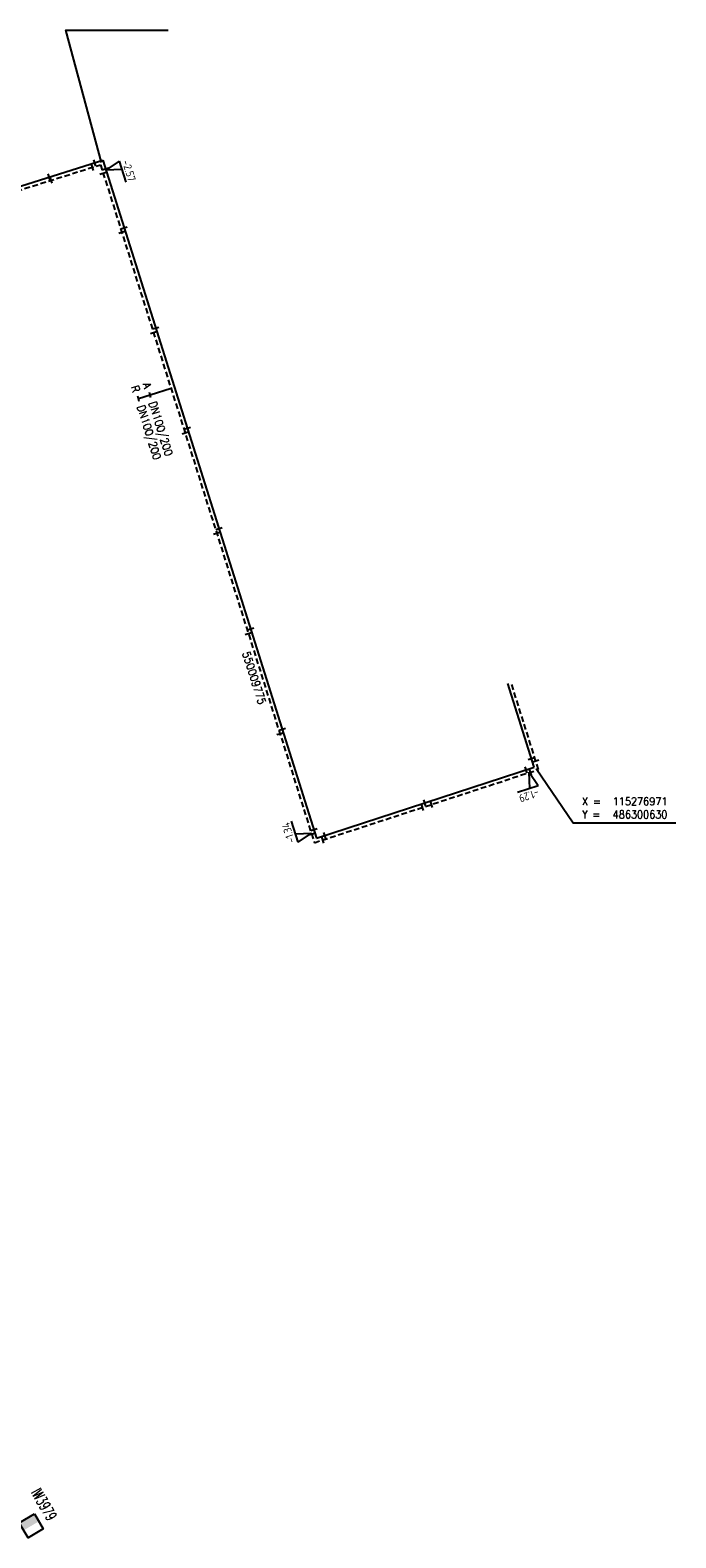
# Model space of a CAD drawing. Header units: millimetres. Extents: x 0 to 118318689, y 0 to 490460760.
# Tile 24 of 117: x 115219185 to 115292913, y 486212851 to 486384840. Entities that reach past the tile are written whole.
import ezdxf
from ezdxf.enums import TextEntityAlignment as Align

# ---------------------------------------------------------------- set-up
doc = ezdxf.new("R2010")
doc.units = ezdxf.units.MM
doc.header["$LTSCALE"] = 200
doc.linetypes.add('HIDDEN2', pattern=[4.7625, 3.175, -1.5875])
doc.layers.get('0').update_dxf_attribs({"color": 8})
for name, color, linetype in [('WT-C-kastWM', 7, 'Continuous'), ('WT-C-mof', 7, 'Continuous'), ('WT-I-coord', 7, 'Continuous'), ('WT-I-diam', 7, 'Continuous'), ('WT-I-info', 7, 'Continuous'), ('WT-I-NAP', 7, 'Continuous'), ('WT-L-aanvoer', 6, 'Continuous'), ('WT-L-retour', 6, 'HIDDEN2')]:
    doc.layers.add(name, color=color, linetype=linetype)
doc.styles.add('DIN17', font='ROMANS.SHX', dxfattribs={"width": 0.9})
doc.styles.add('ISOCP', font='ISOCP.SHX')

# ---------------------------------------------------------------- blocks, each defined once
blk = doc.blocks.new('LR-mof')
at = {"color": 0, "linetype": 'ByBlock', "lineweight": -2}
blk.add_line((0, -0.75), (0, 0.75), dxfattribs=at)
blk = doc.blocks.new('rb_topo_xylr')
at = {"color": 0, "linetype": 'Continuous', "style": 'DIN17', "width": 0.9}
for s, p in [('X =', (0, 4)), ('Y =', (0, 1))]:
    blk.add_text(s, height=1.8, dxfattribs=at).set_placement(p)
at = {"color": 0, "style": 'DIN17', "width": 0.9}
for tag, p in [('X', (7, 4)), ('Y', (7, 1))]:
    blk.add_attdef(tag, p, '', height=1.8, dxfattribs=at)
blk = doc.blocks.new('nap1')
at = {"color": 0, "linetype": 'Continuous'}
for p, q in [((-1, 3.5), (0, 0)), ((-1, 3.5), (4, 3.5)), ((1, 3.5), (0, 0))]:
    blk.add_line(p, q, dxfattribs=at)
at = {"color": 0, "linetype": 'Continuous', "style": 'ISOCP'}
for tag, p in [('*1', (1.7, 5)), ('*2', (4, 1.5))]:
    blk.add_attdef(tag, text='', height=1.8, dxfattribs=at).set_placement(p, align=Align.MIDDLE)
blk = doc.blocks.new('LR-kastWM')
at = {"color": 0, "linetype": 'ByBlock', "lineweight": -3}
blk.add_lwpolyline([(-2, 2), (2, 2), (2, -2), (-2, -2)], close=True, dxfattribs=at)
at = {"color": 0}
blk.add_solid([(-2, -2), (0, -2), (-2, 2), (0, 2)], dxfattribs=at)
at = {"color": 7, "linetype": 'ByBlock', "lineweight": -3, "style": 'DIN17', "width": 0.7}
for tag, p in [('*1', (0, 5)), ('*2', (0, -5))]:
    blk.add_attdef(tag, text='', height=2.5, dxfattribs=at).set_placement(p, align=Align.MIDDLE)
at = {"color": 0, "linetype": 'ByBlock', "lineweight": -2, "style": 'DIN17', "width": 0.3, "flags": 1}
for tag, p in [('OCODE', (4.5, 1.25)), ('NCODE', (9.5, 1.25)), ('BC', (14.5, 1.25)), ('RK', (19.5, 1.25)), ('ST', (4.5, -1.25)), ('VCODE', (9.5, -1.25)), ('NIVO', (14.5, -1.25)), ('IMM', (19.5, -1.25))]:
    blk.add_attdef(tag, text='', height=1.8, dxfattribs=at).set_placement(p, align=Align.MIDDLE)
blk = doc.blocks.new('LR-hyp')
at = {"color": 7, "linetype": 'ByBlock', "lineweight": -3, "style": 'DIN17', "width": 0.9}
blk.add_attdef('*1', text='', height=1.8, dxfattribs=at).set_placement((0, 0), align=Align.MIDDLE)
at = {"color": 7, "linetype": 'ByBlock', "lineweight": -2, "style": 'DIN17', "width": 0.9, "flags": 1}
blk.add_attdef('*2', text='', height=1.8, dxfattribs=at).set_placement((0, -5), align=Align.MIDDLE)
blk = doc.blocks.new('LR-DIAO2')
at = {"color": 0, "lineweight": -3}
blk.add_line((0, 0), (0, -5), dxfattribs=at)
at = {"color": 0, "linetype": 'Continuous', "lineweight": -3}
blk.add_line((0, -5), (0, -7.8), dxfattribs=at)
at = {"color": 0, "lineweight": -3}
for points in [[(0.61, -5), (0, -5), (-0.61, -5)], [(0.61, -7.8), (0, -7.8), (-0.61, -7.8)]]:
    blk.add_lwpolyline(points, dxfattribs=at)
at = {"color": 1, "lineweight": -3, "style": 'DIN17', "width": 0.9}
for tag, p in [('*1', (-1.61, -5)), ('*2', (-1.61, -7.78))]:
    blk.add_attdef(tag, text='', height=1.8, dxfattribs=at).set_placement(p, align=Align.MIDDLE_RIGHT)
for tag, p in [('*11', (1.61, -5)), ('*12', (1.61, -7.8))]:
    blk.add_attdef(tag, text='', height=1.8, dxfattribs=at).set_placement(p, align=Align.MIDDLE_LEFT)

msp = doc.modelspace()

# ---------------------------------------------------------------- linework, layer by layer
at = {"layer": 'WT-I-coord', "color": 1, "lineweight": -3}
for points in [[(115227347, 486369739), (115223270, 486384840), (115234943, 486384840)], [(115276972, 486300631), (115281202, 486294419), (115292913, 486294419)]]:
    msp.add_lwpolyline(points, dxfattribs=at)
at = {"layer": 'WT-L-aanvoer', "lineweight": -3}
for p, q in [((115189746, 486358175), (115227478, 486369990)), ((115227478, 486369990), (115251898, 486292656)), ((115276722, 486300760), (115273727, 486310311)), ((115251898, 486292656), (115276722, 486300760))]:
    msp.add_line(p, q, dxfattribs=at)
at = {"layer": 'WT-L-retour', "lineweight": -3}
for p, q in [((115189463, 486357667), (115227216, 486369489)), ((115227216, 486369489), (115251638, 486292151)), ((115277222, 486300502), (115274109, 486310431)), ((115251638, 486292151), (115277222, 486300502))]:
    msp.add_line(p, q, dxfattribs=at)

# ---------------------------------------------------------------- block references
at = {"layer": 'WT-C-kastWM', "linetype": 'Continuous'}
ref = msp.add_blockref('LR-kastWM', (115219316, 486214220), dxfattribs=dict(at, xscale=499.9999999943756, yscale=499.9999999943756, zscale=499.9999999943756, rotation=300.5443903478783))
ref.add_attrib('*1', 'IW3979', dxfattribs={"layer": '0', "color": 7, "linetype": 'ByBlock', "lineweight": -3, "height": 1250, "rotation": 300.54439, "style": 'DIN17', "width": 0.65}).set_placement((115220774, 486216656), align=Align.MIDDLE)
at = {"layer": 'WT-C-mof', "lineweight": -3}
for p, xscale, yscale, zscale, rotation in [((115226262, 486369190), 500.0000000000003, 500.0000000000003, 500.0000000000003, 197.3873184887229), ((115226523, 486369691), 500.0000000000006, 500.0000000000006, 500.0000000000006, 197.3873184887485), ((115227779, 486369036), 499.9999999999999, 499.9999999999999, 499.9999999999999, 287.5249774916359), ((115227518, 486368535), 499.9999999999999, 499.9999999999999, 499.9999999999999, 287.52497749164), ((115229916, 486362268), 500.0000000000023, 500.0000000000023, 500.0000000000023, 107.5249774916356), ((115229656, 486361763), 499.9999999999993, 499.9999999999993, 499.9999999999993, 107.5249774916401), ((115233270, 486350320), 499.9999999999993, 499.9999999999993, 499.9999999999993, 107.5249774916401), ((115233529, 486350825), 500.0000000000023, 500.0000000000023, 500.0000000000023, 107.5249774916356), ((115236883, 486338877), 499.9999999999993, 499.9999999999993, 499.9999999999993, 107.5249774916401), ((115237143, 486339382), 500.0000000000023, 500.0000000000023, 500.0000000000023, 107.5249774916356), ((115240756, 486327939), 500.0000000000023, 500.0000000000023, 500.0000000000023, 107.5249774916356), ((115240497, 486327434), 499.9999999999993, 499.9999999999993, 499.9999999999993, 107.5249774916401), ((115244110, 486315991), 499.9999999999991, 499.9999999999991, 499.9999999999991, 107.5249774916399), ((115244370, 486316496), 499.9999999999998, 499.9999999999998, 499.9999999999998, 107.5249774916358), ((115247723, 486304548), 499.9999999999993, 499.9999999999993, 499.9999999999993, 107.52497749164), ((115247983, 486305053), 499.999999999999, 499.999999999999, 499.999999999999, 107.5249774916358), ((115275771, 486300449), 500.0000000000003, 500.0000000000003, 500.0000000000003, 198.0780742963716), ((115276423, 486301714), 499.9999999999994, 499.9999999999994, 499.9999999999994, 107.4091130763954), ((115276271, 486300192), 499.9999999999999, 499.9999999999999, 499.9999999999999, 198.0780742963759), ((115276923, 486301456), 499.9999999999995, 499.9999999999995, 499.9999999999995, 107.4091130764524), ((115264256, 486296691), 500.0000000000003, 500.0000000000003, 500.0000000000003, 18.0780742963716), ((115263996, 486296185), 499.9999999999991, 499.9999999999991, 499.9999999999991, 18.07807429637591), ((115251597, 486293610), 499.9999999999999, 499.9999999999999, 499.9999999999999, 107.5249774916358), ((115251337, 486293104), 499.9999999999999, 499.9999999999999, 499.9999999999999, 107.5249774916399), ((115252589, 486292461), 500, 500, 500, 18.07807429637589), ((115252848, 486292967), 500.0000000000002, 500.0000000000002, 500.0000000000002, 18.07807429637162)]:
    msp.add_blockref('LR-mof', p, dxfattribs=dict(at, xscale=xscale, yscale=yscale, zscale=zscale, rotation=rotation))
at = {"layer": 'WT-C-mof', "linetype": 'Continuous', "lineweight": -3}
for p, xscale, yscale, zscale, rotation in [((115221370, 486368077), 499.9999999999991, 499.9999999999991, 499.9999999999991, 17.38730000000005), ((115221585, 486367725), 499.9999999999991, 499.9999999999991, 499.9999999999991, 17.38730000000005), ((115265001, 486296513), 500.0000000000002, 500.0000000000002, 500.0000000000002, 18.07809999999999)]:
    msp.add_blockref('LR-mof', p, dxfattribs=dict(at, xscale=xscale, yscale=yscale, zscale=zscale, rotation=rotation))
at = {"layer": 'WT-I-coord', "linetype": 'Continuous', "lineweight": -3}
ref = msp.add_blockref('rb_topo_xylr', (115282202, 486294419), dxfattribs=dict(at, xscale=500, yscale=500, zscale=500))
ref.add_attrib('X', '115276971', (115285702, 486296419), dxfattribs={"layer": '0', "color": 1, "height": 900, "style": 'DIN17', "width": 0.9})
ref.add_attrib('Y', '486300630', (115285702, 486294919), dxfattribs={"layer": '0', "color": 1, "height": 900, "style": 'DIN17', "width": 0.9})
at = {"layer": 'WT-I-diam', "linetype": 'Continuous', "xscale": 499.9999999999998, "yscale": 499.9999999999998, "zscale": 499.9999999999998, "rotation": 287.52497749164}
msp.add_blockref('LR-DIAO2', (115235277, 486343963), dxfattribs=at).add_auto_attribs({'*1': 'A', '*11': 'DN100/200', '*2': 'R', '*12': 'DN100/200'})
at = {"layer": 'WT-I-info', "linetype": 'Continuous', "xscale": 500.0000000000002, "yscale": 500.0000000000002, "zscale": 500.0000000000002, "rotation": 287.52497749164}
msp.add_blockref('LR-hyp', (115244771, 486310930), dxfattribs=at).add_auto_attribs({'*1': '550009775'})
at = {"layer": 'WT-I-NAP', "linetype": 'Continuous'}
ref = msp.add_blockref('nap1', (115227829, 486368877), dxfattribs=dict(at, xscale=500.0000000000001, yscale=500.0000000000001, zscale=500.0000000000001, rotation=287.5249774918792))
ref.add_attrib('*1', '-2.57', dxfattribs={"layer": '0', "color": 1, "linetype": 'Continuous', "height": 900, "rotation": 287.52498, "style": 'ISOCP'}).set_placement((115230469, 486368819), align=Align.MIDDLE)
ref = msp.add_blockref('nap1', (115276180, 486300162), dxfattribs=dict(at, xscale=499.9999999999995, yscale=499.9999999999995, zscale=499.9999999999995, rotation=198.0780742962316))
ref.add_attrib('*1', '-1.29', dxfattribs={"layer": '0', "color": 1, "linetype": 'Continuous', "height": 900, "rotation": 198.07807, "style": 'ISOCP'}).set_placement((115276148, 486297522), align=Align.MIDDLE)
ref = msp.add_blockref('nap1', (115251300, 486293223), dxfattribs=dict(at, xscale=500.0000000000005, yscale=500.0000000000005, zscale=500.0000000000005, rotation=107.5249774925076))
ref.add_attrib('*1', '-1.34', dxfattribs={"layer": '0', "color": 1, "linetype": 'Continuous', "height": 900, "rotation": 107.52498, "style": 'ISOCP'}).set_placement((115248659, 486293281), align=Align.MIDDLE)

doc.saveas('drawing.dxf')
